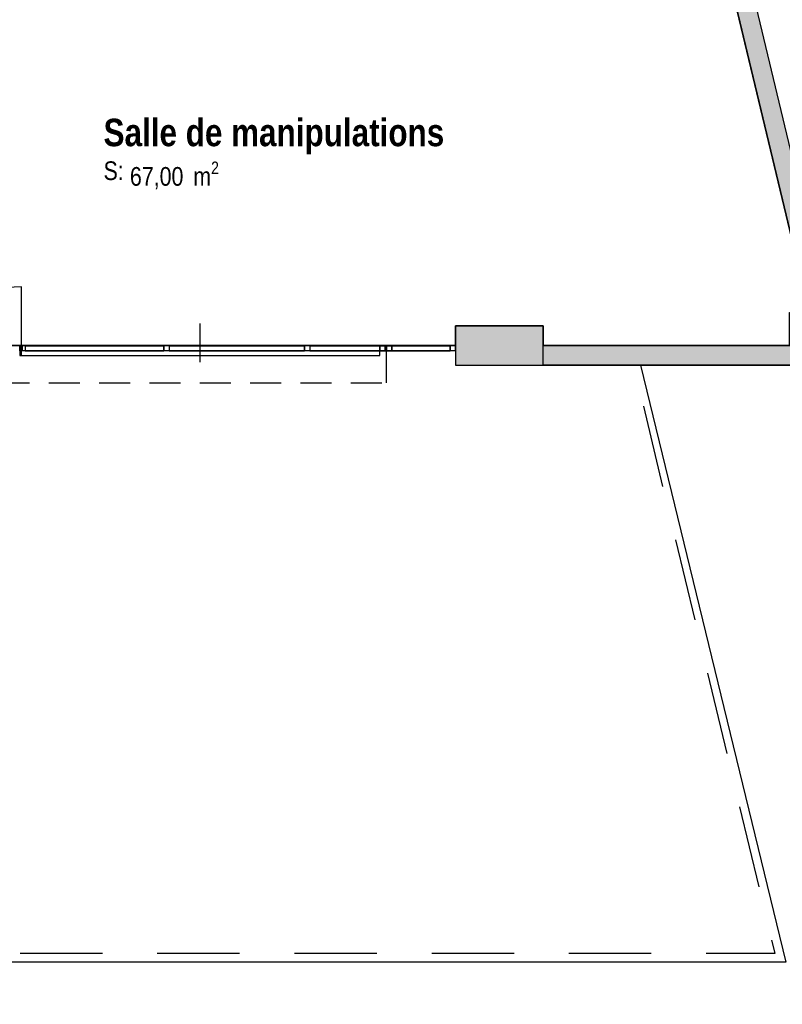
# Model space of a CAD drawing. Extents: x -24342 to 73038, y -9656 to 30949.
# Tile 80 of 170: x 7862 to 8557, y -2000 to -1103. Entities that reach past the tile are written whole.
import ezdxf
from ezdxf.enums import TextEntityAlignment as Align

# ---------------------------------------------------------------- set-up
doc = ezdxf.new("R2010")
doc.units = 0
doc.set_wipeout_variables(frame=1)
for name, pattern in [('21.0032_xref_rdc_02_pro$0$Points tirets', [670.277762, 352.777767, -176.388884, 0, -141.111112]), ('21.0032_xref_rdc_02_pro$0$Tirets', [458.610928, 282.222247, -176.388681]), ('21.0032_xref_rdc_02_pro$0$Tirets petits', [125, 75, -50]), ('21.0032_xref_rdc_02_pro$0$Wipeout_Contour', [1000, 0, -1000]), ('ACAD_ISO12W100', [21, 12, -3, 0, -3, 0, -3])]:
    doc.linetypes.add(name, pattern=pattern)
for name, color, linetype in [('0_XREF', 250, 'Continuous'), ('21.0032_xref_rdc_02_pro$0$08-01 2D Dessin général.2D', 251, 'Continuous'), ('21.0032_xref_rdc_02_pro$0$A-AREA-____-OTLN.Modèle IFC', 251, 'Continuous'), ('21.0032_xref_rdc_02_pro$0$A-GLAZ-CURT-OTLN.Modèle IFC', 251, 'Continuous'), ('21.0032_xref_rdc_02_pro$0$A-GLAZ-CWMG-OTLN.Modèle IFC', 251, 'Continuous'), ('21.0032_xref_rdc_02_pro$0$A-WALL-____-OTLN.Modèle IFC', 251, 'Continuous'), ('21.0032_xref_rdc_02_pro$0$Marques de Zone ARCHICAD', 251, 'Continuous'), ('21.0032_xref_rdc_02_pro$0$Portes ARCHICAD', 251, 'Continuous')]:
    doc.layers.add(name, color=color, linetype=linetype)
doc.styles.add('21.0032_xref_rdc_02_pro$0$STYLE_GENERE_1', font='ARIALNB.TTF')
doc.styles.add('21.0032_xref_rdc_02_pro$0$STYLE_GENERE_2', font='ARIALN.TTF')

# ---------------------------------------------------------------- blocks, each defined once
blk = doc.blocks.new('21.0032_xref_rdc_02_pro$0$Salle de manipulations_SA_40_1', base_point=(80946.4, -12207.4))
at = {"layer": '21.0032_xref_rdc_02_pro$0$Marques de Zone ARCHICAD', "insert": (79624.1, -12325.8), "char_height": 170, "attachment_point": 1, "style": '21.0032_xref_rdc_02_pro$0$STYLE_GENERE_2'}
blk.add_mtext('\\A1;\\pt0,100;67,00{\\H0.66x;\\S^  ;} m{\\H0.66x;\\S2^  ;}', dxfattribs=at)
at = {"layer": '21.0032_xref_rdc_02_pro$0$Marques de Zone ARCHICAD'}
for tag, height, style, p in [('DUMMY_849', 250, '21.0032_xref_rdc_02_pro$0$STYLE_GENERE_1', (82508.8, -11861.5)), ('ROOM_NAME', 250, '21.0032_xref_rdc_02_pro$0$STYLE_GENERE_1', (79384.1, -11935.5)), ('calculatedAreaCode', 170, '21.0032_xref_rdc_02_pro$0$STYLE_GENERE_2', (79384.1, -12323.5))]:
    blk.add_attdef(tag, text='', height=height, dxfattribs=dict(at, style=style)).set_placement(p, align=Align.TOP_LEFT)
blk = doc.blocks.new('21.0032_xref_rdc_02_pro$0$Percement_48_1')
at = {"linetype": '21.0032_xref_rdc_02_pro$0$Wipeout_Contour', "ltscale": 485680.528368}
blk.add_wipeout([(78620, -14000), (78620, -14090), (78635.1, -14090), (81900, -14090), (81900, -14000), (78635.1, -14000)], dxfattribs=at).dxf.layer = '21.0032_xref_rdc_02_pro$0$A-WALL-____-OTLN.Modèle IFC'
at = {"layer": '21.0032_xref_rdc_02_pro$0$A-WALL-____-OTLN.Modèle IFC', "linetype": '21.0032_xref_rdc_02_pro$0$Points tirets'}
blk.add_line((80260, -13800), (80260, -14290), dxfattribs=at)
at = {"layer": '21.0032_xref_rdc_02_pro$0$A-WALL-____-OTLN.Modèle IFC', "linetype": 'Continuous', "flags": 128}
for points in [[(78620, -14000), (78620, -14090)], [(78635.1, -14000), (78620, -14000)], [(81900, -14000), (78635.1, -14000)], [(81900, -14090), (81900, -14000)], [(78620, -14090), (78635.1, -14090)], [(78635.1, -14090), (81900, -14090)]]:
    blk.add_lwpolyline(points, dxfattribs=at)
blk = doc.blocks.new('21.0032_xref_rdc_02_pro$0$Mur_69_1', base_point=(80394.6, 9301.8))
at = {"layer": '21.0032_xref_rdc_02_pro$0$A-WALL-____-OTLN.Modèle IFC', "linetype": 'Continuous'}
blk.add_hatch(color=256, dxfattribs=at).paths.add_polyline_path([(86070.7, -13999.9), (80517.1, 9176.9), (80342, 9135), (85885.6, -13999.9)])
at = {"layer": '21.0032_xref_rdc_02_pro$0$A-WALL-____-OTLN.Modèle IFC', "linetype": 'Continuous', "flags": 128}
for points in [[(86113.8, -14179.9), (80517.1, 9176.9)], [(82779, -1035.2), (85813.7, -13700)]]:
    blk.add_lwpolyline(points, dxfattribs=at)
blk = doc.blocks.new('21.0032_xref_rdc_02_pro$0$Mur_83_1', base_point=(82590.1, -13999.9))
at = {"layer": '21.0032_xref_rdc_02_pro$0$A-WALL-____-OTLN.Modèle IFC', "linetype": 'Continuous'}
blk.add_hatch(color=256, dxfattribs=at).paths.add_polyline_path([(82590.1, -14179.9), (83390, -14179.9), (83390, -13819.9), (82590.1, -13819.9)])
at = {"layer": '21.0032_xref_rdc_02_pro$0$A-WALL-____-OTLN.Modèle IFC', "linetype": 'Continuous', "flags": 128}
for points in [[(83390, -13819.9), (82590.1, -13819.9)], [(82590.1, -13819.9), (82590.1, -14179.9)], [(83390, -14179.9), (83390, -13819.9)], [(82590.1, -14179.9), (83390, -14179.9)]]:
    blk.add_lwpolyline(points, dxfattribs=at)
blk = doc.blocks.new('21.0032_xref_rdc_02_pro$0$Mur_84_1', base_point=(83390, -14089.9))
at = {"layer": '21.0032_xref_rdc_02_pro$0$A-WALL-____-OTLN.Modèle IFC', "linetype": 'Continuous'}
blk.add_hatch(color=256, dxfattribs=at).paths.add_polyline_path([(85885.6, -13999.9), (83390, -13999.9), (83390, -14179.9), (85928.7, -14179.9)])
at = {"layer": '21.0032_xref_rdc_02_pro$0$A-WALL-____-OTLN.Modèle IFC', "linetype": 'Continuous', "flags": 128}
for points in [[(85885.6, -13999.9), (83390, -13999.9)], [(83390, -14179.9), (83390, -13999.9)], [(83390, -14179.9), (85928.7, -14179.9)]]:
    blk.add_lwpolyline(points, dxfattribs=at)
blk = doc.blocks.new('21.0032_xref_rdc_02_pro$0$Porte (Mur) 72[70]_1')
at = {"layer": '21.0032_xref_rdc_02_pro$0$Portes ARCHICAD', "linetype": 'Continuous'}
for p, q in [((77385.1, -14090), (77385.1, -13465)), ((78635.1, -14090), (78635.1, -13465))]:
    blk.add_line(p, q, dxfattribs=at)
for centre, start, end in [((77385.1, -14090), 0, 90), ((78635.1, -14090), 90, 180)]:
    blk.add_arc(centre, 625, start, end, dxfattribs=at)
blk = doc.blocks.new('21.0032_xref_rdc_02_pro$0$Porte (Mur) 73[71]_1')
at = {"layer": '21.0032_xref_rdc_02_pro$0$Portes ARCHICAD', "linetype": 'Continuous'}
for p, q in [((71350, -14090), (71350, -13365)), ((72800, -14090), (72800, -13365))]:
    blk.add_line(p, q, dxfattribs=at)
for centre, start, end in [((71350, -14090), 0, 90), ((72800, -14090), 90, 180)]:
    blk.add_arc(centre, 725, start, end, dxfattribs=at)
blk = doc.blocks.new('21.0032_xref_rdc_02_pro$0$Mur_184_1', base_point=(67415.1, -14045))
at = {"layer": '21.0032_xref_rdc_02_pro$0$Portes ARCHICAD', "linetype": 'Continuous'}
for name in ['21.0032_xref_rdc_02_pro$0$Porte (Mur) 73[71]_1', '21.0032_xref_rdc_02_pro$0$Porte (Mur) 72[70]_1']:
    blk.add_blockref(name, (0, 0), dxfattribs=at)
blk = doc.blocks.new('21.0032_xref_rdc_02_pro$0$Mur_203_1', base_point=(83390, -13999.9))
at = {"layer": '21.0032_xref_rdc_02_pro$0$A-WALL-____-OTLN.Modèle IFC', "linetype": '21.0032_xref_rdc_02_pro$0$Tirets', "flags": 128}
for points in [[(83390, -13819.9), (82590.1, -13819.9)], [(82590.1, -13819.9), (82590.1, -14179.9)], [(83390, -14179.9), (83390, -13819.9)], [(82590.1, -14179.9), (83390, -14179.9)]]:
    blk.add_lwpolyline(points, dxfattribs=at)
blk = doc.blocks.new('21.0032_xref_rdc_02_pro$0$Mur_212_1', base_point=(67420.1, -14169.9))
at = {"layer": '21.0032_xref_rdc_02_pro$0$A-WALL-____-OTLN.Modèle IFC', "linetype": '21.0032_xref_rdc_02_pro$0$Tirets', "flags": 128}
for points in [[(81960.1, -13999.9), (67420.1, -13999.9)], [(81960.1, -14339.9), (81960.1, -13999.9)], [(67420.1, -14339.9), (81960.1, -14339.9)]]:
    blk.add_lwpolyline(points, dxfattribs=at)
blk = doc.blocks.new('21.0032_xref_rdc_02_pro$0$Elément Modèle 14[337]_1', base_point=(78005, -14000))
at = {"layer": '21.0032_xref_rdc_02_pro$0$A-GLAZ-CURT-OTLN.Modèle IFC', "linetype": 'Continuous'}
for p, q in [((77390, -14005), (77365, -14005)), ((77365, -14005), (77365, -14045)), ((77365, -14045), (77390, -14045)), ((77390, -14045), (77390, -14005)), ((78645, -14005), (78620, -14005)), ((78620, -14005), (78620, -14045)), ((78620, -14045), (78645, -14045)), ((78645, -14045), (78645, -14005))]:
    blk.add_line(p, q, dxfattribs=at)
blk = doc.blocks.new('21.0032_xref_rdc_02_pro$0$IFC Extruded[338]_1', base_point=(82245, -14000))
at = {"layer": '21.0032_xref_rdc_02_pro$0$A-GLAZ-CURT-OTLN.Modèle IFC', "linetype": 'Continuous'}
for p, q in [((82540.1, -14005), (81950, -14005)), ((81950, -14005), (81950, -14045)), ((81950, -14045), (82540.1, -14045)), ((82540.1, -14045), (82540.1, -14005))]:
    blk.add_line(p, q, dxfattribs=at)
blk = doc.blocks.new('21.0032_xref_rdc_02_pro$0$IFC Extruded[348]_1', base_point=(79300.8, -14000))
at = {"layer": '21.0032_xref_rdc_02_pro$0$A-GLAZ-CURT-OTLN.Modèle IFC', "linetype": 'Continuous'}
for p, q in [((79931.7, -14005), (78670, -14005)), ((78670, -14005), (78670, -14045)), ((78670, -14045), (79931.7, -14045)), ((79931.7, -14045), (79931.7, -14005))]:
    blk.add_line(p, q, dxfattribs=at)
blk = doc.blocks.new('21.0032_xref_rdc_02_pro$0$IFC Extruded[349]_1', base_point=(80597.5, -14000))
at = {"layer": '21.0032_xref_rdc_02_pro$0$A-GLAZ-CURT-OTLN.Modèle IFC', "linetype": 'Continuous'}
for p, q in [((81213.4, -14005), (79981.7, -14005)), ((79981.7, -14005), (79981.7, -14045)), ((79981.7, -14045), (81213.4, -14045)), ((81213.4, -14045), (81213.4, -14005))]:
    blk.add_line(p, q, dxfattribs=at)
blk = doc.blocks.new('21.0032_xref_rdc_02_pro$0$IFC Extruded[350]_1', base_point=(81901.7, -14000))
at = {"layer": '21.0032_xref_rdc_02_pro$0$A-GLAZ-CURT-OTLN.Modèle IFC', "linetype": 'Continuous'}
for p, q in [((82540.1, -14005), (81263.4, -14005)), ((81263.4, -14005), (81263.4, -14045)), ((81263.4, -14045), (82540.1, -14045)), ((82540.1, -14045), (82540.1, -14005))]:
    blk.add_line(p, q, dxfattribs=at)
blk = doc.blocks.new('21.0032_xref_rdc_02_pro$0$IFC Extruded[361]_1', base_point=(79300.8, -14000))
at = {"layer": '21.0032_xref_rdc_02_pro$0$A-GLAZ-CURT-OTLN.Modèle IFC', "linetype": 'Continuous'}
for p, q in [((79931.7, -14005), (78670, -14005)), ((78670, -14005), (78670, -14045)), ((78670, -14045), (79931.7, -14045)), ((79931.7, -14045), (79931.7, -14005))]:
    blk.add_line(p, q, dxfattribs=at)
blk = doc.blocks.new('21.0032_xref_rdc_02_pro$0$IFC Extruded[362]_1', base_point=(80597.5, -14000))
at = {"layer": '21.0032_xref_rdc_02_pro$0$A-GLAZ-CURT-OTLN.Modèle IFC', "linetype": 'Continuous'}
for p, q in [((81213.4, -14005), (79981.7, -14005)), ((79981.7, -14005), (79981.7, -14045)), ((79981.7, -14045), (81213.4, -14045)), ((81213.4, -14045), (81213.4, -14005))]:
    blk.add_line(p, q, dxfattribs=at)
blk = doc.blocks.new('21.0032_xref_rdc_02_pro$0$IFC Extruded[363]_1', base_point=(81901.7, -14000))
at = {"layer": '21.0032_xref_rdc_02_pro$0$A-GLAZ-CURT-OTLN.Modèle IFC', "linetype": 'Continuous'}
for p, q in [((82540.1, -14005), (81263.4, -14005)), ((81263.4, -14005), (81263.4, -14045)), ((81263.4, -14045), (82540.1, -14045)), ((82540.1, -14045), (82540.1, -14005))]:
    blk.add_line(p, q, dxfattribs=at)
blk = doc.blocks.new('21.0032_xref_rdc_02_pro$0$IFC Extruded[365]_1', base_point=(82275.1, -14000))
at = {"layer": '21.0032_xref_rdc_02_pro$0$A-GLAZ-CURT-OTLN.Modèle IFC', "linetype": 'Continuous'}
for p, q in [((82540.1, -14005), (82010.1, -14005)), ((82010.1, -14005), (82010.1, -14045)), ((82010.1, -14045), (82540.1, -14045)), ((82540.1, -14045), (82540.1, -14005))]:
    blk.add_line(p, q, dxfattribs=at)
blk = doc.blocks.new('21.0032_xref_rdc_02_pro$0$IFC Extruded[371]_1', base_point=(82540.1, -14000))
at = {"layer": '21.0032_xref_rdc_02_pro$0$A-GLAZ-CWMG-OTLN.Modèle IFC', "linetype": 'Continuous'}
for p, q in [((81263.4, -14000), (81263.4, -14050)), ((81263.4, -14000), (82540.1, -14000)), ((81263.4, -14050), (82540.1, -14050)), ((82540.1, -14000), (82540.1, -14050))]:
    blk.add_line(p, q, dxfattribs=at)
blk = doc.blocks.new('21.0032_xref_rdc_02_pro$0$IFC Extruded[372]_1', base_point=(81213.4, -14000))
at = {"layer": '21.0032_xref_rdc_02_pro$0$A-GLAZ-CWMG-OTLN.Modèle IFC', "linetype": 'Continuous'}
for p, q in [((79981.7, -14000), (79981.7, -14050)), ((79981.7, -14000), (81213.4, -14000)), ((79981.7, -14050), (81213.4, -14050)), ((81213.4, -14000), (81213.4, -14050))]:
    blk.add_line(p, q, dxfattribs=at)
blk = doc.blocks.new('21.0032_xref_rdc_02_pro$0$IFC Extruded[373]_1', base_point=(79931.7, -14000))
at = {"layer": '21.0032_xref_rdc_02_pro$0$A-GLAZ-CWMG-OTLN.Modèle IFC', "linetype": 'Continuous'}
for p, q in [((78670, -14000), (78670, -14050)), ((78670, -14000), (79931.7, -14000)), ((78670, -14050), (79931.7, -14050)), ((79931.7, -14000), (79931.7, -14050))]:
    blk.add_line(p, q, dxfattribs=at)
blk = doc.blocks.new('21.0032_xref_rdc_02_pro$0$IFC Extruded[382]_1', base_point=(78645, -14000))
at = {"layer": '21.0032_xref_rdc_02_pro$0$A-GLAZ-CWMG-OTLN.Modèle IFC', "linetype": 'Continuous'}
for p, q in [((78620, -14050), (78620, -14000)), ((78620, -14000), (78670, -14000)), ((78670, -14050), (78620, -14050)), ((78670, -14000), (78670, -14050))]:
    blk.add_line(p, q, dxfattribs=at)
blk = doc.blocks.new('21.0032_xref_rdc_02_pro$0$IFC Extruded[383]_1', base_point=(78645, -14000))
at = {"layer": '21.0032_xref_rdc_02_pro$0$A-GLAZ-CWMG-OTLN.Modèle IFC', "linetype": 'Continuous'}
for p, q in [((78620, -14050), (78620, -14000)), ((78620, -14000), (78670, -14000)), ((78670, -14050), (78620, -14050)), ((78670, -14000), (78670, -14050))]:
    blk.add_line(p, q, dxfattribs=at)
blk = doc.blocks.new('21.0032_xref_rdc_02_pro$0$IFC Extruded[384]_1', base_point=(78645, -14000))
at = {"layer": '21.0032_xref_rdc_02_pro$0$A-GLAZ-CWMG-OTLN.Modèle IFC', "linetype": 'Continuous'}
for p, q in [((78620, -14050), (78620, -14000)), ((78620, -14000), (78670, -14000)), ((78670, -14050), (78620, -14050)), ((78670, -14000), (78670, -14050))]:
    blk.add_line(p, q, dxfattribs=at)
blk = doc.blocks.new('21.0032_xref_rdc_02_pro$0$IFC Extruded[385]_1', base_point=(79956.7, -14000))
at = {"layer": '21.0032_xref_rdc_02_pro$0$A-GLAZ-CWMG-OTLN.Modèle IFC', "linetype": 'Continuous'}
for p, q in [((79931.7, -14050), (79931.7, -14000)), ((79931.7, -14000), (79981.7, -14000)), ((79981.7, -14050), (79931.7, -14050)), ((79981.7, -14000), (79981.7, -14050))]:
    blk.add_line(p, q, dxfattribs=at)
blk = doc.blocks.new('21.0032_xref_rdc_02_pro$0$IFC Extruded[386]_1', base_point=(79956.7, -14000))
at = {"layer": '21.0032_xref_rdc_02_pro$0$A-GLAZ-CWMG-OTLN.Modèle IFC', "linetype": 'Continuous'}
for p, q in [((79931.7, -14050), (79931.7, -14000)), ((79931.7, -14000), (79981.7, -14000)), ((79981.7, -14050), (79931.7, -14050)), ((79981.7, -14000), (79981.7, -14050))]:
    blk.add_line(p, q, dxfattribs=at)
blk = doc.blocks.new('21.0032_xref_rdc_02_pro$0$IFC Extruded[387]_1', base_point=(79956.7, -14000))
at = {"layer": '21.0032_xref_rdc_02_pro$0$A-GLAZ-CWMG-OTLN.Modèle IFC', "linetype": 'Continuous'}
for p, q in [((79931.7, -14050), (79931.7, -14000)), ((79931.7, -14000), (79981.7, -14000)), ((79981.7, -14050), (79931.7, -14050)), ((79981.7, -14000), (79981.7, -14050))]:
    blk.add_line(p, q, dxfattribs=at)
blk = doc.blocks.new('21.0032_xref_rdc_02_pro$0$IFC Extruded[388]_1', base_point=(81238.4, -14000))
at = {"layer": '21.0032_xref_rdc_02_pro$0$A-GLAZ-CWMG-OTLN.Modèle IFC', "linetype": 'Continuous'}
for p, q in [((81213.4, -14050), (81213.4, -14000)), ((81213.4, -14000), (81263.4, -14000)), ((81263.4, -14050), (81213.4, -14050)), ((81263.4, -14000), (81263.4, -14050))]:
    blk.add_line(p, q, dxfattribs=at)
blk = doc.blocks.new('21.0032_xref_rdc_02_pro$0$IFC Extruded[389]_1', base_point=(81238.4, -14000))
at = {"layer": '21.0032_xref_rdc_02_pro$0$A-GLAZ-CWMG-OTLN.Modèle IFC', "linetype": 'Continuous'}
for p, q in [((81213.4, -14050), (81213.4, -14000)), ((81213.4, -14000), (81263.4, -14000)), ((81263.4, -14050), (81213.4, -14050)), ((81263.4, -14000), (81263.4, -14050))]:
    blk.add_line(p, q, dxfattribs=at)
blk = doc.blocks.new('21.0032_xref_rdc_02_pro$0$IFC Extruded[390]_1', base_point=(81238.4, -14000))
at = {"layer": '21.0032_xref_rdc_02_pro$0$A-GLAZ-CWMG-OTLN.Modèle IFC', "linetype": 'Continuous'}
for p, q in [((81213.4, -14050), (81213.4, -14000)), ((81213.4, -14000), (81263.4, -14000)), ((81263.4, -14050), (81213.4, -14050)), ((81263.4, -14000), (81263.4, -14050))]:
    blk.add_line(p, q, dxfattribs=at)
blk = doc.blocks.new('21.0032_xref_rdc_02_pro$0$IFC Extruded[391]_1', base_point=(82540.1, -14000))
at = {"layer": '21.0032_xref_rdc_02_pro$0$A-GLAZ-CWMG-OTLN.Modèle IFC', "linetype": 'Continuous'}
for p, q in [((81263.4, -14000), (81263.4, -14050)), ((81263.4, -14000), (82540.1, -14000)), ((81263.4, -14050), (82540.1, -14050)), ((82540.1, -14000), (82540.1, -14050))]:
    blk.add_line(p, q, dxfattribs=at)
blk = doc.blocks.new('21.0032_xref_rdc_02_pro$0$IFC Extruded[392]_1', base_point=(81213.4, -14000))
at = {"layer": '21.0032_xref_rdc_02_pro$0$A-GLAZ-CWMG-OTLN.Modèle IFC', "linetype": 'Continuous'}
for p, q in [((79981.7, -14000), (79981.7, -14050)), ((79981.7, -14000), (81213.4, -14000)), ((79981.7, -14050), (81213.4, -14050)), ((81213.4, -14000), (81213.4, -14050))]:
    blk.add_line(p, q, dxfattribs=at)
blk = doc.blocks.new('21.0032_xref_rdc_02_pro$0$IFC Extruded[393]_1', base_point=(79931.7, -14000))
at = {"layer": '21.0032_xref_rdc_02_pro$0$A-GLAZ-CWMG-OTLN.Modèle IFC', "linetype": 'Continuous'}
for p, q in [((78670, -14000), (78670, -14050)), ((78670, -14000), (79931.7, -14000)), ((78670, -14050), (79931.7, -14050)), ((79931.7, -14000), (79931.7, -14050))]:
    blk.add_line(p, q, dxfattribs=at)
blk = doc.blocks.new('21.0032_xref_rdc_02_pro$0$IFC Extruded[431]_1', base_point=(82540.1, -14000))
at = {"layer": '21.0032_xref_rdc_02_pro$0$A-GLAZ-CWMG-OTLN.Modèle IFC', "linetype": 'Continuous'}
for p, q in [((81263.4, -14000), (81263.4, -14050)), ((81263.4, -14000), (82540.1, -14000)), ((81263.4, -14050), (82540.1, -14050)), ((82540.1, -14000), (82540.1, -14050))]:
    blk.add_line(p, q, dxfattribs=at)
blk = doc.blocks.new('21.0032_xref_rdc_02_pro$0$IFC Extruded[432]_1', base_point=(81213.4, -14000))
at = {"layer": '21.0032_xref_rdc_02_pro$0$A-GLAZ-CWMG-OTLN.Modèle IFC', "linetype": 'Continuous'}
for p, q in [((79981.7, -14000), (79981.7, -14050)), ((79981.7, -14000), (81213.4, -14000)), ((79981.7, -14050), (81213.4, -14050)), ((81213.4, -14000), (81213.4, -14050))]:
    blk.add_line(p, q, dxfattribs=at)
blk = doc.blocks.new('21.0032_xref_rdc_02_pro$0$IFC Extruded[433]_1', base_point=(79931.7, -14000))
at = {"layer": '21.0032_xref_rdc_02_pro$0$A-GLAZ-CWMG-OTLN.Modèle IFC', "linetype": 'Continuous'}
for p, q in [((78670, -14000), (78670, -14050)), ((78670, -14000), (79931.7, -14000)), ((78670, -14050), (79931.7, -14050)), ((79931.7, -14000), (79931.7, -14050))]:
    blk.add_line(p, q, dxfattribs=at)
blk = doc.blocks.new('21.0032_xref_rdc_02_pro$0$IFC Extruded[444]_1', base_point=(81900, -14000))
at = {"layer": '21.0032_xref_rdc_02_pro$0$A-GLAZ-CWMG-OTLN.Modèle IFC', "linetype": 'Continuous'}
for p, q in [((81950, -14000), (81900, -14000)), ((81900, -14000), (81900, -14050)), ((81900, -14050), (81950, -14050)), ((81950, -14050), (81950, -14000))]:
    blk.add_line(p, q, dxfattribs=at)
blk = doc.blocks.new('21.0032_xref_rdc_02_pro$0$IFC Extruded[445]_1', base_point=(82590.1, -14000))
at = {"layer": '21.0032_xref_rdc_02_pro$0$A-GLAZ-CWMG-OTLN.Modèle IFC', "linetype": 'Continuous'}
for p, q in [((82540.1, -14050), (82540.1, -14000)), ((82540.1, -14000), (82590.1, -14000)), ((82590.1, -14050), (82540.1, -14050)), ((82590.1, -14000), (82590.1, -14050))]:
    blk.add_line(p, q, dxfattribs=at)
blk = doc.blocks.new('21.0032_xref_rdc_02_pro$0$IFC Extruded[446]_1', base_point=(82590.1, -14000))
at = {"layer": '21.0032_xref_rdc_02_pro$0$A-GLAZ-CWMG-OTLN.Modèle IFC', "linetype": 'Continuous'}
for p, q in [((82540.1, -14050), (82540.1, -14000)), ((82540.1, -14000), (82590.1, -14000)), ((82590.1, -14050), (82540.1, -14050)), ((82590.1, -14000), (82590.1, -14050))]:
    blk.add_line(p, q, dxfattribs=at)
blk = doc.blocks.new('21.0032_xref_rdc_02_pro$0$IFC Extruded[447]_1', base_point=(82590.1, -14000))
at = {"layer": '21.0032_xref_rdc_02_pro$0$A-GLAZ-CWMG-OTLN.Modèle IFC', "linetype": 'Continuous'}
for p, q in [((82540.1, -14050), (82540.1, -14000)), ((82540.1, -14000), (82590.1, -14000)), ((82590.1, -14050), (82540.1, -14050)), ((82590.1, -14000), (82590.1, -14050))]:
    blk.add_line(p, q, dxfattribs=at)
blk = doc.blocks.new('21.0032_xref_rdc_02_pro$0$IFC Extruded[448]_1', base_point=(82590.1, -14000))
at = {"layer": '21.0032_xref_rdc_02_pro$0$A-GLAZ-CWMG-OTLN.Modèle IFC', "linetype": 'Continuous'}
for p, q in [((82540.1, -14050), (82540.1, -14000)), ((82540.1, -14000), (82590.1, -14000)), ((82590.1, -14050), (82540.1, -14050)), ((82590.1, -14000), (82590.1, -14050))]:
    blk.add_line(p, q, dxfattribs=at)
blk = doc.blocks.new('21.0032_xref_rdc_02_pro$0$IFC Extruded[449]_1', base_point=(81960.1, -14000))
at = {"layer": '21.0032_xref_rdc_02_pro$0$A-GLAZ-CWMG-OTLN.Modèle IFC', "linetype": 'Continuous'}
for p, q in [((82010.1, -14000), (81960.1, -14000)), ((81960.1, -14000), (81960.1, -14050)), ((81960.1, -14050), (82010.1, -14050)), ((82010.1, -14050), (82010.1, -14000))]:
    blk.add_line(p, q, dxfattribs=at)
blk = doc.blocks.new('21.0032_xref_rdc_02_pro$0$IFC Extruded[451]_1', base_point=(81900, -14000))
at = {"layer": '21.0032_xref_rdc_02_pro$0$A-GLAZ-CWMG-OTLN.Modèle IFC', "linetype": 'Continuous'}
for p, q in [((81900, -14050), (81900, -14000)), ((82590.1, -14000), (81900, -14000)), ((82590.1, -14050), (81900, -14050)), ((82590.1, -14050), (82590.1, -14000))]:
    blk.add_line(p, q, dxfattribs=at)
blk = doc.blocks.new('21.0032_xref_rdc_02_pro$0$Mur 14[595]_1', base_point=(83390, -14089.9))
at = {"layer": '21.0032_xref_rdc_02_pro$0$A-WALL-____-OTLN.Modèle IFC', "linetype": 'Continuous'}
for p, q in [((83390, -13999.9), (84240.3, -13999.9)), ((83390, -14179.9), (83390, -13999.9)), ((84240.3, -13999.9), (85885.6, -13999.9)), ((85885.6, -13999.9), (85928.7, -14179.9)), ((84283.5, -14179.9), (83390, -14179.9)), ((85928.7, -14179.9), (84283.5, -14179.9))]:
    blk.add_line(p, q, dxfattribs=at)
blk = doc.blocks.new('21.0032_xref_rdc_02_pro$0$IFC Extruded[610]_1', base_point=(82275.1, -14000))
at = {"layer": '21.0032_xref_rdc_02_pro$0$A-GLAZ-CURT-OTLN.Modèle IFC', "linetype": 'Continuous'}
for p, q in [((82540.1, -14005), (82010.1, -14005)), ((82010.1, -14005), (82010.1, -14045)), ((82010.1, -14045), (82540.1, -14045)), ((82540.1, -14045), (82540.1, -14005))]:
    blk.add_line(p, q, dxfattribs=at)
blk = doc.blocks.new('21.0032_xref_rdc_02_pro$0$IFC Extruded[612]_1', base_point=(82590.1, -14000))
at = {"layer": '21.0032_xref_rdc_02_pro$0$A-GLAZ-CWMG-OTLN.Modèle IFC', "linetype": 'Continuous'}
for p, q in [((82540.1, -14050), (82540.1, -14000)), ((82540.1, -14000), (82590.1, -14000)), ((82590.1, -14050), (82540.1, -14050)), ((82590.1, -14000), (82590.1, -14050))]:
    blk.add_line(p, q, dxfattribs=at)
blk = doc.blocks.new('21.0032_xref_rdc_02_pro$0$IFC Extruded[614]_1', base_point=(81960.1, -14000))
at = {"layer": '21.0032_xref_rdc_02_pro$0$A-GLAZ-CWMG-OTLN.Modèle IFC', "linetype": 'Continuous'}
for p, q in [((82010.1, -14000), (81960.1, -14000)), ((81960.1, -14000), (81960.1, -14050)), ((81960.1, -14050), (82010.1, -14050)), ((82010.1, -14050), (82010.1, -14000))]:
    blk.add_line(p, q, dxfattribs=at)
blk = doc.blocks.new('21.0032_xref_rdc_02_pro')
at = {"layer": '21.0032_xref_rdc_02_pro$0$A-AREA-____-OTLN.Modèle IFC', "linetype": 'Continuous', "flags": 128}
blk.add_lwpolyline([(7704, -953.14), (7704, -1382), (7739, -1382), (7739, -1400), (8259.01, -1400), (8259.01, -1381.99), (8339, -1381.99), (8339, -1399.99), (8563.37, -1399.99), (8563.37, -1370), (8581.37, -1370), (8382.01, -538), (7704, -538), (7704, -924.86)], close=True, dxfattribs=at)
blk.add_lwpolyline([(4390, -2120), (8761.09, -2120), (8592.87, -1417.99), (8427.48, -1417.99), (8560.05, -1961.45), (6560.07, -1961.45), (6560.07, -1366.33, -0.157957), (6506.5, -1249)], format="xyb", dxfattribs=at)
at = {"layer": '21.0032_xref_rdc_02_pro$0$A-AREA-____-OTLN.Modèle IFC', "linetype": 'Continuous', "xscale": 0.1, "yscale": 0.1, "zscale": 0.1}
blk.add_blockref('21.0032_xref_rdc_02_pro$0$Salle de manipulations_SA_40_1', (8094.64, -1220.74), dxfattribs=at).add_auto_attribs({'ROOM_NAME': 'Salle de manipulations', 'calculatedAreaCode': 'S: '})
at = {"layer": '21.0032_xref_rdc_02_pro$0$A-GLAZ-CURT-OTLN.Modèle IFC', "linetype": 'Continuous', "xscale": 0.1, "yscale": 0.1, "zscale": 0.1}
for name, p in [('21.0032_xref_rdc_02_pro$0$IFC Extruded[338]_1', (8224.5, -1400)), ('21.0032_xref_rdc_02_pro$0$IFC Extruded[365]_1', (8227.51, -1400)), ('21.0032_xref_rdc_02_pro$0$IFC Extruded[610]_1', (8227.51, -1400))]:
    blk.add_blockref(name, p, dxfattribs=at)
at = {"layer": '21.0032_xref_rdc_02_pro$0$A-GLAZ-CWMG-OTLN.Modèle IFC', "linetype": 'Continuous', "xscale": 0.1, "yscale": 0.1, "zscale": 0.1}
for name, p in [('21.0032_xref_rdc_02_pro$0$IFC Extruded[449]_1', (8196.01, -1400)), ('21.0032_xref_rdc_02_pro$0$IFC Extruded[614]_1', (8196.01, -1400)), ('21.0032_xref_rdc_02_pro$0$IFC Extruded[445]_1', (8259.01, -1400)), ('21.0032_xref_rdc_02_pro$0$IFC Extruded[446]_1', (8259.01, -1400)), ('21.0032_xref_rdc_02_pro$0$IFC Extruded[447]_1', (8259.01, -1400)), ('21.0032_xref_rdc_02_pro$0$IFC Extruded[448]_1', (8259.01, -1400)), ('21.0032_xref_rdc_02_pro$0$IFC Extruded[612]_1', (8259.01, -1400))]:
    blk.add_blockref(name, p, dxfattribs=at)
at = {"layer": '21.0032_xref_rdc_02_pro$0$A-WALL-____-OTLN.Modèle IFC', "xscale": 0.1, "yscale": 0.1, "zscale": 0.1}
for name, p in [('21.0032_xref_rdc_02_pro$0$Mur_83_1', (8259.01, -1399.99)), ('21.0032_xref_rdc_02_pro$0$Mur_203_1', (8339, -1399.99)), ('21.0032_xref_rdc_02_pro$0$Mur_84_1', (8339, -1408.99))]:
    blk.add_blockref(name, p, dxfattribs=at)
at = {"layer": '21.0032_xref_rdc_02_pro$0$A-WALL-____-OTLN.Modèle IFC', "linetype": 'Continuous', "xscale": 0.1, "yscale": 0.1, "zscale": 0.1}
blk.add_blockref('21.0032_xref_rdc_02_pro$0$Mur 14[595]_1', (8339, -1408.99), dxfattribs=at)
blk.add_blockref('21.0032_xref_rdc_02_pro$0$Percement_48_1', (0, 0), dxfattribs=at)
at = {"layer": '21.0032_xref_rdc_02_pro$0$08-01 2D Dessin général.2D', "linetype": '21.0032_xref_rdc_02_pro$0$Tirets petits', "flags": 128}
blk.add_lwpolyline([(6567.99, -1372.81), (6567.99, -1953.47), (8550.09, -1953.47), (8421.9, -1419.45)], dxfattribs=at)
at = {"layer": '21.0032_xref_rdc_02_pro$0$A-GLAZ-CURT-OTLN.Modèle IFC', "linetype": 'Continuous', "xscale": 0.1, "yscale": 0.1, "zscale": 0.1}
for name, p in [('21.0032_xref_rdc_02_pro$0$Elément Modèle 14[337]_1', (7800.5, -1400)), ('21.0032_xref_rdc_02_pro$0$IFC Extruded[348]_1', (7930.08, -1400)), ('21.0032_xref_rdc_02_pro$0$IFC Extruded[361]_1', (7930.08, -1400)), ('21.0032_xref_rdc_02_pro$0$IFC Extruded[349]_1', (8059.75, -1400)), ('21.0032_xref_rdc_02_pro$0$IFC Extruded[362]_1', (8059.75, -1400)), ('21.0032_xref_rdc_02_pro$0$IFC Extruded[350]_1', (8190.17, -1400)), ('21.0032_xref_rdc_02_pro$0$IFC Extruded[363]_1', (8190.17, -1400))]:
    blk.add_blockref(name, p, dxfattribs=at)
at = {"layer": '21.0032_xref_rdc_02_pro$0$A-GLAZ-CWMG-OTLN.Modèle IFC', "linetype": 'Continuous', "xscale": 0.1, "yscale": 0.1, "zscale": 0.1}
for name, p in [('21.0032_xref_rdc_02_pro$0$IFC Extruded[382]_1', (7864.5, -1400)), ('21.0032_xref_rdc_02_pro$0$IFC Extruded[383]_1', (7864.5, -1400)), ('21.0032_xref_rdc_02_pro$0$IFC Extruded[384]_1', (7864.5, -1400)), ('21.0032_xref_rdc_02_pro$0$IFC Extruded[373]_1', (7993.17, -1400)), ('21.0032_xref_rdc_02_pro$0$IFC Extruded[393]_1', (7993.17, -1400)), ('21.0032_xref_rdc_02_pro$0$IFC Extruded[433]_1', (7993.17, -1400)), ('21.0032_xref_rdc_02_pro$0$IFC Extruded[385]_1', (7995.67, -1400)), ('21.0032_xref_rdc_02_pro$0$IFC Extruded[386]_1', (7995.67, -1400)), ('21.0032_xref_rdc_02_pro$0$IFC Extruded[387]_1', (7995.67, -1400)), ('21.0032_xref_rdc_02_pro$0$IFC Extruded[372]_1', (8121.34, -1400)), ('21.0032_xref_rdc_02_pro$0$IFC Extruded[392]_1', (8121.34, -1400)), ('21.0032_xref_rdc_02_pro$0$IFC Extruded[432]_1', (8121.34, -1400)), ('21.0032_xref_rdc_02_pro$0$IFC Extruded[388]_1', (8123.84, -1400)), ('21.0032_xref_rdc_02_pro$0$IFC Extruded[389]_1', (8123.84, -1400)), ('21.0032_xref_rdc_02_pro$0$IFC Extruded[390]_1', (8123.84, -1400)), ('21.0032_xref_rdc_02_pro$0$IFC Extruded[371]_1', (8254.01, -1400)), ('21.0032_xref_rdc_02_pro$0$IFC Extruded[391]_1', (8254.01, -1400)), ('21.0032_xref_rdc_02_pro$0$IFC Extruded[431]_1', (8254.01, -1400)), ('21.0032_xref_rdc_02_pro$0$IFC Extruded[444]_1', (8190, -1400)), ('21.0032_xref_rdc_02_pro$0$IFC Extruded[451]_1', (8190, -1400))]:
    blk.add_blockref(name, p, dxfattribs=at)
at = {"layer": '21.0032_xref_rdc_02_pro$0$A-WALL-____-OTLN.Modèle IFC', "xscale": 0.1, "yscale": 0.1, "zscale": 0.1}
for name, p in [('21.0032_xref_rdc_02_pro$0$Mur_69_1', (8039.46, 930.18)), ('21.0032_xref_rdc_02_pro$0$Mur_184_1', (6741.51, -1404.5)), ('21.0032_xref_rdc_02_pro$0$Mur_212_1', (6742.01, -1416.99))]:
    blk.add_blockref(name, p, dxfattribs=at)

msp = doc.modelspace()

# ---------------------------------------------------------------- block references
at = {"layer": '0_XREF', "linetype": 'ACAD_ISO12W100'}
msp.add_blockref('21.0032_xref_rdc_02_pro', (0, 0), dxfattribs=at)

doc.saveas('drawing.dxf')
